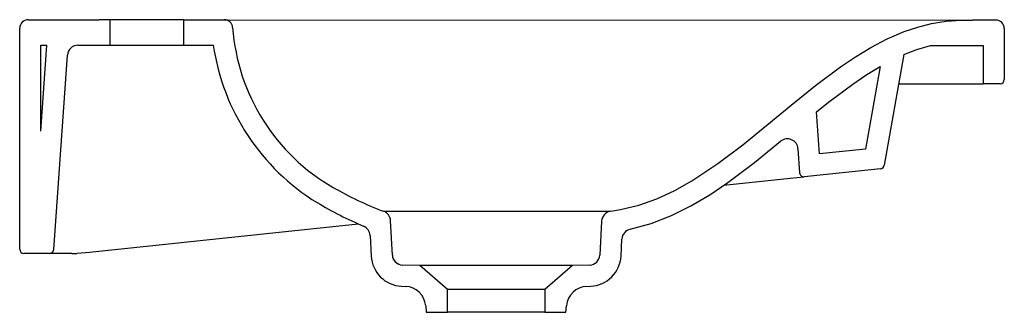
# Model space of a CAD drawing. Header units: millimetres. Extents: x 4788.321 to 4788.786, y 2217.732 to 2217.87.
import ezdxf

# ---------------------------------------------------------------- set-up
doc = ezdxf.new("R2010")
doc.units = ezdxf.units.MM
doc.layers.add('SANINDUSA', color=3, linetype='Continuous')

msp = doc.modelspace()

# ---------------------------------------------------------------- linework, layer by layer
at = {"layer": 'SANINDUSA'}
for p, q in [((4788.324504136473, 2217.869979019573), (4788.358004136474, 2217.869979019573)), ((4788.363004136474, 2217.869979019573), (4788.358004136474, 2217.869979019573)), ((4788.363004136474, 2217.869979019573), (4788.363004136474, 2217.857979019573)), ((4788.398004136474, 2217.869979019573), (4788.363004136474, 2217.869979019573)), ((4788.398004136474, 2217.857979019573), (4788.398004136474, 2217.869979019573)), ((4788.398004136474, 2217.869979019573), (4788.417094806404, 2217.869979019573)), ((4788.417094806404, 2217.869979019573), (4788.764960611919, 2217.86981914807)), ((4788.781504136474, 2217.869779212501), (4788.770504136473, 2217.869779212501)), ((4788.320504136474, 2217.761779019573), (4788.320504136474, 2217.865979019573)), ((4788.785504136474, 2217.865779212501), (4788.785504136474, 2217.841779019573)), ((4788.330504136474, 2217.817330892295), (4788.330504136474, 2217.857979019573)), ((4788.330504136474, 2217.817330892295), (4788.333346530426, 2217.857979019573)), ((4788.330504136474, 2217.857979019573), (4788.333346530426, 2217.857979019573)), ((4788.348033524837, 2217.857979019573), (4788.363004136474, 2217.857979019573)), ((4788.363004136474, 2217.857979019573), (4788.398004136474, 2217.857979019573)), ((4788.398004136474, 2217.857979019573), (4788.411943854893, 2217.857979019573)), ((4788.750574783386, 2217.857779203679), (4788.775504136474, 2217.857779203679)), ((4788.775504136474, 2217.857779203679), (4788.775504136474, 2217.839779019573)), ((4788.336634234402, 2217.761639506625), (4788.343045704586, 2217.853327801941)), ((4788.73803168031, 2217.853511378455), (4788.72882795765, 2217.801314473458)), ((4788.735610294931, 2217.839779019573), (4788.775504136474, 2217.839779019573)), ((4788.783504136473, 2217.839779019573), (4788.775504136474, 2217.839779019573)), ((4788.68805246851, 2217.809140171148), (4788.688849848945, 2217.797737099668)), ((4788.72706739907, 2217.799672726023), (4788.691054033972, 2217.795887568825)), ((4788.653025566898, 2217.791890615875), (4788.684449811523, 2217.795193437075)), ((4788.684449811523, 2217.795193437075), (4788.691054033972, 2217.795887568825)), ((4788.492356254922, 2217.779632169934), (4788.599203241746, 2217.779632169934)), ((4788.353489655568, 2217.76040812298), (4788.480361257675, 2217.773742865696)), ((4788.496507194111, 2217.758990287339), (4788.49565828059, 2217.775188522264)), ((4788.595341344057, 2217.775023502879), (4788.594501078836, 2217.758990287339)), ((4788.486010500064, 2217.76820591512), (4788.486520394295, 2217.758476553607)), ((4788.604487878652, 2217.758476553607), (4788.604909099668, 2217.766513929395)), ((4788.334639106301, 2217.759779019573), (4788.322504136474, 2217.759779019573)), ((4788.345195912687, 2217.759779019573), (4788.334639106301, 2217.759779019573)), ((4788.345195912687, 2217.759779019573), (4788.345639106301, 2217.759779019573)), ((4788.345639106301, 2217.759779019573), (4788.347504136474, 2217.759779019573)), ((4788.347579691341, 2217.759786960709), (4788.353489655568, 2217.76040812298)), ((4788.509504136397, 2217.753979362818), (4788.501319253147, 2217.754255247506)), ((4788.58150413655, 2217.753979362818), (4788.509504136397, 2217.753979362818)), ((4788.522504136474, 2217.742678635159), (4788.509504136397, 2217.753979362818)), ((4788.58150413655, 2217.753979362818), (4788.568504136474, 2217.742678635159)), ((4788.5896890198, 2217.754255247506), (4788.58150413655, 2217.753979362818)), ((4788.500837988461, 2217.744276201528), (4788.502712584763, 2217.7441934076)), ((4788.588295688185, 2217.7441934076), (4788.590170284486, 2217.744276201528)), ((4788.522504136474, 2217.731979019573), (4788.522504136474, 2217.742678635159)), ((4788.568504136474, 2217.742678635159), (4788.522504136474, 2217.742678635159)), ((4788.568504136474, 2217.742678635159), (4788.568504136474, 2217.731979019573)), ((4788.512233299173, 2217.735074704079), (4788.512504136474, 2217.731979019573)), ((4788.578504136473, 2217.731979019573), (4788.578774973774, 2217.735074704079)), ((4788.512504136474, 2217.731979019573), (4788.522504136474, 2217.731979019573)), ((4788.568504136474, 2217.731979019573), (4788.522504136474, 2217.731979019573)), ((4788.568504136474, 2217.731979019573), (4788.578504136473, 2217.731979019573))]:
    msp.add_line(p, q, dxfattribs=at)
for points in [[(4788.599709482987, 2217.779722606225), (4788.604224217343, 2217.780416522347), (4788.612956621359, 2217.782509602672), (4788.621427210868, 2217.785498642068), (4788.629883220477, 2217.789414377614), (4788.638011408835, 2217.793980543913), (4788.650257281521, 2217.802107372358), (4788.66199084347, 2217.81099607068), (4788.67341668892, 2217.820277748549), (4788.684787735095, 2217.829685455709), (4788.69628238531, 2217.838940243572), (4788.708109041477, 2217.84775057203), (4788.715206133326, 2217.852528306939), (4788.722530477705, 2217.856946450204), (4788.730227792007, 2217.860953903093), (4788.738205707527, 2217.864361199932), (4788.744616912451, 2217.866517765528), (4788.751173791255, 2217.868174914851), (4788.758030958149, 2217.86930321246), (4788.764960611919, 2217.86981914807), (4788.770504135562, 2217.869779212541)], [(4788.73803168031, 2217.853511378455), (4788.744197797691, 2217.855891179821), (4788.750574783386, 2217.857779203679)], [(4788.608852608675, 2217.771140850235), (4788.618697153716, 2217.773827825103), (4788.628315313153, 2217.777569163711), (4788.637534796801, 2217.78215766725), (4788.646405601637, 2217.787424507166), (4788.654953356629, 2217.793191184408), (4788.667592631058, 2217.802691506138), (4788.679882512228, 2217.812648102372)]]:
    msp.add_lwpolyline(points, dxfattribs=at)
msp.add_lwpolyline([(4788.726887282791, 2217.847896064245), (4788.72002670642, 2217.808987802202), (4788.698247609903, 2217.806698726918), (4788.696858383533, 2217.82656558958), (4788.702407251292, 2217.831033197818), (4788.713891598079, 2217.839588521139), (4788.72058426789, 2217.844094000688), (4788.726887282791, 2217.847896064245)], close=True, dxfattribs=at)
for centre, radius, start, end in [((4788.324504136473, 2217.865979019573), 0.004, 90, 180), ((4788.417094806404, 2217.865979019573), 0.004, 4.211761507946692, 90), ((4788.781504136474, 2217.865779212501), 0.004000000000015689, 0, 90), ((4788.515827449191, 2217.873249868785), 0.095, 184.2117615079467, 240.1856523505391), ((4788.348033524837, 2217.852979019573), 0.005000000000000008, 90, 176.0000000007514), ((4788.515827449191, 2217.873249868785), 0.105, 188.3625659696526, 238.5268867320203), ((4788.783504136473, 2217.841779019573), 0.002, 270, 0), ((4788.683064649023, 2217.808791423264), 0.00499999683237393, 3.999606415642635, 129.5259595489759), ((4788.726858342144, 2217.801661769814), 0.002000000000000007, 276.0000000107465, 350.0000000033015), ((4788.690844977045, 2217.797876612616), 0.001999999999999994, 183.9999999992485, 276.0000000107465), ((4788.550115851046, 2217.933086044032), 0.1639642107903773, 240.1856523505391, 249.3738070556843), ((4788.55419643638, 2217.940053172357), 0.1820206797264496, 239.2047901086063, 246.9515694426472), ((4788.490665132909, 2217.774926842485), 0.005000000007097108, 2.99999997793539, 70.23126807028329), ((4788.600334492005, 2217.774761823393), 0.005000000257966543, 97.18085954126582, 177.0000035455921), ((4788.481017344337, 2217.767944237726), 0.005000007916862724, 2.999967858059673, 67.4637096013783), ((4788.609902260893, 2217.76625225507), 0.005000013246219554, 102.1182434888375, 177.0000705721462), ((4788.322504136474, 2217.761779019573), 0.002, 180, 270), ((4788.334639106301, 2217.761779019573), 0.00200000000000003, 270, 356.0000000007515), ((4788.501499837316, 2217.75926159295), 0.01500000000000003, 183.0000000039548, 267.4711025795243), ((4788.501500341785, 2217.75925196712), 0.004999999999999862, 183.0000000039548, 267.924423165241), ((4788.589507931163, 2217.75925196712), 0.004999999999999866, 272.075576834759, 356.9999999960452), ((4788.589508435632, 2217.75926159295), 0.01500000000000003, 272.5288974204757, 356.9999999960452), ((4788.502271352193, 2217.734203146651), 0.009999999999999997, 4.999999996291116, 87.47110257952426), ((4788.588736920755, 2217.734203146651), 0.009999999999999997, 92.52889742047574, 175.0000000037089)]:
    msp.add_arc(centre, radius, start, end, dxfattribs=at)

doc.saveas('drawing.dxf')
